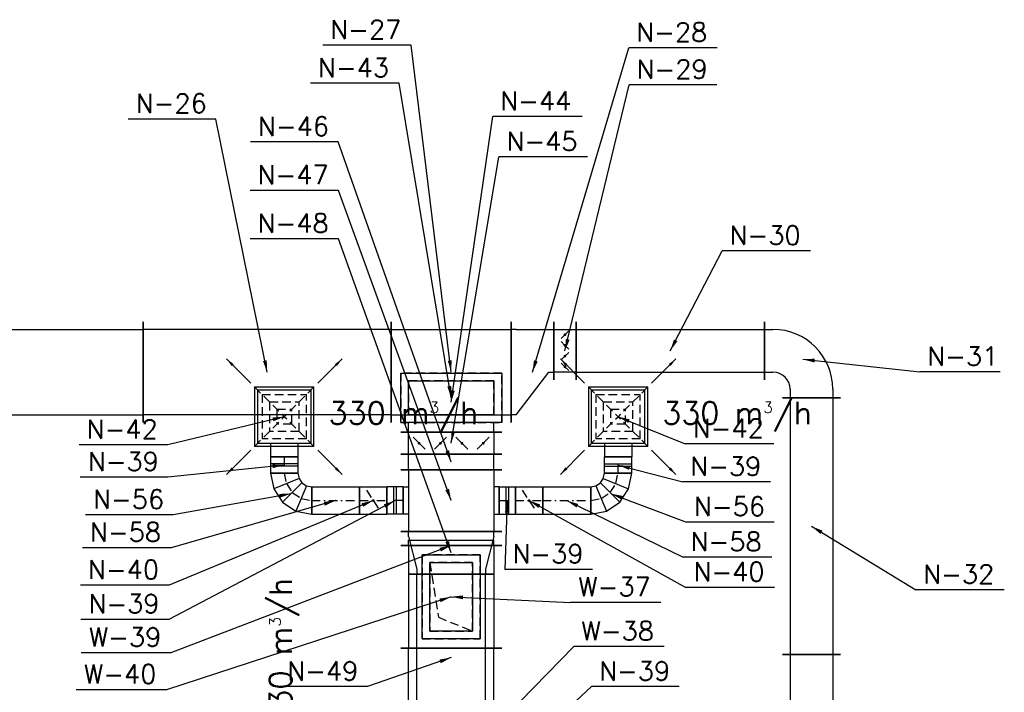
# Model space of a CAD drawing. Extents: x 109611 to 371611, y -232083 to 185490.
# Tile 18 of 24: x 321999 to 327751, y 9620 to 13550. Entities that reach past the tile are written whole.
import ezdxf

# ---------------------------------------------------------------- set-up
doc = ezdxf.new("R2010")
doc.units = 0
doc.header["$LTSCALE"] = 99.9
doc.header["$MEASUREMENT"] = 0
doc.linetypes.add('DASHDOT', pattern=[1, 0.5, -0.25, 0, -0.25])
doc.linetypes.add('DASHED', pattern=[0.75, 0.5, -0.25])
for name, color, linetype in [('FLUID-N', 7, 'Continuous'), ('FLUID-N-110-NUM', 7, 'Continuous'), ('FLUID-N-130-ARRGR', 7, 'Continuous'), ('FLUID-N-SYM', 7, 'Continuous'), ('FLUID-W', 7, 'Continuous'), ('FLUID-W-110-NUM', 7, 'Continuous')]:
    doc.layers.add(name, color=color, linetype=linetype)
doc.styles.add('FDBES', font='simplex.shx')
doc.dimstyles.new('FDBES', dxfattribs={"dimscale": 50, "dimtxt": 4, "dimasz": 2.5, "dimexe": 0.8, "dimexo": 2, "dimgap": 1, "dimtad": 1, "dimdsep": 46, "dimtxsty": 'FDBES', "dimcen": 2.5, "dimclrd": 4, "dimclre": 5, "dimadec": 0, "dimazin": 0, "dimtfac": 1, "dimtmove": 0, "dimatfit": 3, "dimfxl": 0, "dimarcsym": 0})

# ---------------------------------------------------------------- blocks, each defined once
blk = doc.blocks.new('*U119')
at = {"color": 14, "linetype": 'Continuous', "lineweight": -2}
blk.add_line((0, -295), (0, 295), dxfattribs=at)
at = {"color": 0, "linetype": 'ByBlock', "lineweight": -2}
for p, q in [((0, 250), (30, 250)), ((30, 250), (30, -250)), ((0, -250), (30, -250))]:
    blk.add_line(p, q, dxfattribs=at)
blk = doc.blocks.new('*U118')
at = {"color": 14, "linetype": 'Continuous', "lineweight": -2}
for p, q in [((-300, -295), (-300, 295)), ((300, 295), (300, -295))]:
    blk.add_line(p, q, dxfattribs=at)
at = {"color": 0, "linetype": 'ByBlock', "lineweight": -2}
for p, q in [((-300, 250), (300, 250)), ((-300, -250), (300, -250))]:
    blk.add_line(p, q, dxfattribs=at)
at = {"color": 30, "linetype": 'DASHED'}
for p, q in [((245, 170), (-245, 170)), ((-245, 170), (-245, -170)), ((200, 125), (-200, 125)), ((-200, 125), (-200, -125)), ((200, -125), (200, 125)), ((245, -170), (245, 170)), ((-245, -170), (245, -170)), ((-200, -125), (200, -125))]:
    blk.add_line(p, q, dxfattribs=at)
blk = doc.blocks.new('*U117')
at = {"color": 30, "linetype": 'Continuous'}
for p, q in [((-245, -170), (-245, 170)), ((-245, 170), (245, 170)), ((245, 170), (245, -170)), ((245, -170), (-245, -170))]:
    blk.add_line(p, q, dxfattribs=at)
at = {"color": 0, "linetype": 'ByBlock', "lineweight": -2}
for p, q in [((-200, -125), (-200, 125)), ((-200, 125), (200, 125)), ((200, 125), (200, -125)), ((200, -125), (-200, -125))]:
    blk.add_line(p, q, dxfattribs=at)
at = {"color": 30, "linetype": 'DASHED'}
for p, q in [((120, -75), (200, 125)), ((-200, -125), (120, -75))]:
    blk.add_line(p, q, dxfattribs=at)
blk = doc.blocks.new('*U116')
at = {"color": 14, "linetype": 'Continuous', "lineweight": -2}
for p, q in [((-725, -295), (-725, 295)), ((725, 295), (725, -295))]:
    blk.add_line(p, q, dxfattribs=at)
at = {"color": 0, "linetype": 'ByBlock', "lineweight": -2}
for p, q in [((-725, 250), (725, 250)), ((-725, -250), (725, -250))]:
    blk.add_line(p, q, dxfattribs=at)
blk = doc.blocks.new('*U419')
at = {"color": 14, "linetype": 'Continuous', "lineweight": -2}
for p, q in [((-350, -295), (-350, 295)), ((350, 295), (350, -295))]:
    blk.add_line(p, q, dxfattribs=at)
at = {"color": 0, "linetype": 'ByBlock', "lineweight": -2}
for p, q in [((-350, 250), (350, 250)), ((-350, -250), (350, -250))]:
    blk.add_line(p, q, dxfattribs=at)
at = {"color": 30, "linetype": 'DASHED'}
for p, q in [((295, -5), (-295, -5)), ((-295, -5), (-295, -295)), ((250, -50), (-250, -50)), ((-250, -50), (-250, -250)), ((250, -250), (250, -50)), ((295, -295), (295, -5)), ((-250, -250), (250, -250)), ((-295, -295), (295, -295))]:
    blk.add_line(p, q, dxfattribs=at)
blk = doc.blocks.new('*U420')
at = {"color": 14, "linetype": 'Continuous', "lineweight": -2}
for p, q in [((-180, -295), (-180, 295)), ((180, 295), (180, -295)), ((-80, 280), (80, 280)), ((80, -280), (-80, -280))]:
    blk.add_line(p, q, dxfattribs=at)
at = {"color": 0, "linetype": 'ByBlock', "lineweight": -2}
for p, q in [((-180, 250), (180, 250)), ((-80, 280), (-80, 250)), ((80, 250), (80, 280)), ((-180, -250), (180, -250)), ((-80, -280), (-80, -250)), ((80, -250), (80, -280))]:
    blk.add_line(p, q, dxfattribs=at)
blk = doc.blocks.new('*U418')
at = {"color": 30, "linetype": 'Continuous'}
for p, q in [((-295, -145), (-295, 145)), ((-295, 145), (295, 145)), ((295, 145), (295, -145)), ((295, -145), (-295, -145))]:
    blk.add_line(p, q, dxfattribs=at)
at = {"color": 0, "linetype": 'ByBlock', "lineweight": -2}
for p, q in [((-250, -100), (-250, 100)), ((-250, 100), (250, 100)), ((250, 100), (250, -100)), ((250, -100), (-250, -100))]:
    blk.add_line(p, q, dxfattribs=at)
blk = doc.blocks.new('*U417')
at = {"color": 14, "linetype": 'Continuous', "lineweight": -2}
blk.add_line((-175, -295), (-175, 295), dxfattribs=at)
at = {"color": 30, "linetype": 'Continuous'}
for p, q in [((-120, -295), (-120, 295)), ((-120, 295), (170, 295)), ((170, 295), (170, -295)), ((170, -295), (-120, -295))]:
    blk.add_line(p, q, dxfattribs=at)
at = {"color": 0, "linetype": 'ByBlock', "lineweight": -2}
for p, q in [((-175, 250), (-120, 250)), ((-75, -250), (-75, 250)), ((-75, 250), (125, 250)), ((125, 250), (125, -250)), ((-175, -250), (-120, -250)), ((125, -250), (-75, -250))]:
    blk.add_line(p, q, dxfattribs=at)
blk = doc.blocks.new('*U416')
at = {"color": 14, "linetype": 'Continuous', "lineweight": -2}
for p, q in [((-47.5, -80), (-47.5, 80)), ((47.5, 80), (47.5, -80))]:
    blk.add_line(p, q, dxfattribs=at)
at = {"color": 0, "linetype": 'ByBlock', "lineweight": -2}
for p, q in [((-47.5, 80), (47.5, 80)), ((-47.5, -80), (47.5, -80))]:
    blk.add_line(p, q, dxfattribs=at)
at = {"color": 30, "linetype": 'Continuous'}
for p, q in [((-7.5, 80), (-7.5, -80)), ((7.5, 80), (7.5, -80))]:
    blk.add_line(p, q, dxfattribs=at)
at = {"layer": 'FLUID-N-SYM', "color": 2, "linetype": 'DASHDOT'}
blk.add_line((-47.5, 0), (47.5, 0), dxfattribs=at)
blk = doc.blocks.new('*U421')
at = {"color": 14, "linetype": 'Continuous', "lineweight": -2}
for p, q in [((-125, -295), (-125, 295)), ((125, 245), (125, -245))]:
    blk.add_line(p, q, dxfattribs=at)
at = {"color": 0, "linetype": 'ByBlock', "lineweight": -2}
for p, q in [((-95, 250), (-125, 250)), ((-95, 250), (95, 200)), ((95, 200), (125, 200)), ((-95, -250), (95, -200)), ((95, -200), (125, -200)), ((-95, -250), (-125, -250))]:
    blk.add_line(p, q, dxfattribs=at)
blk = doc.blocks.new('*U422')
at = {"color": 14, "linetype": 'Continuous', "lineweight": -2}
for p, q in [((-487.5, -245), (-487.5, 245)), ((487.5, 245), (487.5, -245))]:
    blk.add_line(p, q, dxfattribs=at)
at = {"color": 0, "linetype": 'ByBlock', "lineweight": -2}
for p, q in [((-487.5, 200), (487.5, 200)), ((-487.5, -200), (487.5, -200))]:
    blk.add_line(p, q, dxfattribs=at)
blk = doc.blocks.new('*U410')
at = {"color": 14, "linetype": 'Continuous', "lineweight": -2}
for p, q in [((-47.5, -80), (-47.5, 80)), ((47.5, 80), (47.5, -80))]:
    blk.add_line(p, q, dxfattribs=at)
at = {"color": 0, "linetype": 'ByBlock', "lineweight": -2}
for p, q in [((-47.5, 80), (47.5, 80)), ((-47.5, -80), (47.5, -80))]:
    blk.add_line(p, q, dxfattribs=at)
at = {"color": 30, "linetype": 'Continuous'}
for p, q in [((-7.5, 80), (-7.5, -80)), ((7.5, 80), (7.5, -80))]:
    blk.add_line(p, q, dxfattribs=at)
at = {"layer": 'FLUID-N-SYM', "color": 2, "linetype": 'DASHDOT'}
blk.add_line((-47.5, 0), (47.5, 0), dxfattribs=at)
blk = doc.blocks.new('*U409')
at = {"color": 14, "linetype": 'Continuous', "lineweight": -2}
for p, q in [((-80, -80), (-80, 80)), ((80, 80), (80, -80))]:
    blk.add_line(p, q, dxfattribs=at)
at = {"color": 0, "linetype": 'ByBlock', "lineweight": -2}
for p, q in [((-80, 80), (80, 80)), ((-80, -80), (80, -80))]:
    blk.add_line(p, q, dxfattribs=at)
at = {"color": 30, "linetype": 'DASHED'}
blk.add_line((-40, 60), (40, -60), dxfattribs=at)
at = {"color": 30, "linetype": 'Continuous'}
blk.add_lwpolyline([(-4, 0, 8, 8, 1), (4, 0, 8, 8, 1)], format="xyseb", close=True, dxfattribs=at)
at = {"layer": 'FLUID-N-SYM', "color": 2, "linetype": 'DASHDOT'}
blk.add_line((-80, 0), (80, 0), dxfattribs=at)
blk = doc.blocks.new('*U408')
at = {"color": 14, "linetype": 'Continuous', "lineweight": -2}
for p, q in [((-140, -80), (-140, 80)), ((140, 80), (140, -80))]:
    blk.add_line(p, q, dxfattribs=at)
at = {"color": 0, "linetype": 'ByBlock', "lineweight": -2}
for p, q in [((-140, 80), (140, 80)), ((-140, -80), (140, -80))]:
    blk.add_line(p, q, dxfattribs=at)
at = {"layer": 'FLUID-N-SYM', "color": 2, "linetype": 'DASHDOT'}
blk.add_line((-140, 0), (140, 0), dxfattribs=at)
blk = doc.blocks.new('*U407')
at = {"color": 0, "linetype": 'ByBlock', "lineweight": -2}
for p, q in [((120, 120), (28.2, 101.7)), ((28.2, 101.7), (-49.7, 49.7)), ((-49.7, 49.7), (-101.7, -28.2)), ((-101.7, -28.2), (-120, -120)), ((89.4, -46.1), (63.4, -63.4)), ((120, -40), (89.4, -46.1)), ((46.1, -89.4), (40, -120)), ((63.4, -63.4), (46.1, -89.4))]:
    blk.add_line(p, q, dxfattribs=at)
at = {"color": 14, "linetype": 'Continuous', "lineweight": -2}
for p, q in [((120, 120), (120, -40)), ((40, -120), (-120, -120))]:
    blk.add_line(p, q, dxfattribs=at)
at = {"color": 30, "linetype": 'Continuous'}
for p, q in [((89.4, -46.1), (28.2, 101.7)), ((63.4, -63.4), (-49.7, 49.7)), ((46.1, -89.4), (-101.7, -28.2))]:
    blk.add_line(p, q, dxfattribs=at)
at = {"layer": 'FLUID-N-SYM', "color": 2, "linetype": 'DASHDOT'}
for p, q in [((58.8, 27.8), (6.9, -6.9)), ((120, 40), (58.8, 27.8)), ((6.9, -6.9), (-27.8, -58.8)), ((-27.8, -58.8), (-40, -120))]:
    blk.add_line(p, q, dxfattribs=at)
blk = doc.blocks.new('*U406')
at = {"color": 14, "linetype": 'Continuous', "lineweight": -2}
for p, q in [((-47.5, -80), (-47.5, 80)), ((47.5, 80), (47.5, -80))]:
    blk.add_line(p, q, dxfattribs=at)
at = {"color": 0, "linetype": 'ByBlock', "lineweight": -2}
for p, q in [((-47.5, 80), (47.5, 80)), ((-47.5, -80), (47.5, -80))]:
    blk.add_line(p, q, dxfattribs=at)
at = {"color": 30, "linetype": 'Continuous'}
for p, q in [((-7.5, 80), (-7.5, -80)), ((7.5, 80), (7.5, -80))]:
    blk.add_line(p, q, dxfattribs=at)
at = {"layer": 'FLUID-N-SYM', "color": 2, "linetype": 'DASHDOT'}
blk.add_line((-47.5, 0), (47.5, 0), dxfattribs=at)
blk = doc.blocks.new('*U405')
at = {"color": 30, "linetype": 'Continuous'}
for p, q in [((-173.5, 173.5), (173.5, 173.5)), ((-173.5, 173.5), (-173.5, -173.5)), ((173.5, -173.5), (173.5, 173.5)), ((173.5, -173.5), (-173.5, -173.5))]:
    blk.add_line(p, q, dxfattribs=at)
at = {"color": 30, "linetype": 'DASHED'}
for p, q in [((-173.5, 173.5), (0, 0)), ((173.5, 173.5), (0, 0)), ((-130.125, 130.125), (130.125, 130.125)), ((-130.125, 130.125), (-130.125, -130.125)), ((130.125, -130.125), (130.125, 130.125)), ((-86.75, 86.75), (86.75, 86.75)), ((-86.75, 86.75), (-86.75, -86.75)), ((86.75, -86.75), (86.75, 86.75)), ((-173.5, -173.5), (0, 0)), ((-43.375, 43.375), (43.375, 43.375)), ((-43.375, 43.375), (-43.375, -43.375)), ((173.5, -173.5), (0, 0)), ((43.375, -43.375), (43.375, 43.375)), ((43.375, -43.375), (-43.375, -43.375)), ((86.75, -86.75), (-86.75, -86.75)), ((130.125, -130.125), (-130.125, -130.125))]:
    blk.add_line(p, q, dxfattribs=at)
at = {"color": 0, "linetype": 'ByBlock', "lineweight": -2}
for p, q in [((-155, -155), (-155, 155)), ((155, 155), (-155, 155)), ((155, 155), (155, -155)), ((-155, -155), (155, -155)), ((-80, -155), (-80, -235)), ((80, -155), (80, -235))]:
    blk.add_line(p, q, dxfattribs=at)
at = {"color": 14, "linetype": 'Continuous', "lineweight": -2}
blk.add_line((80, -235), (-80, -235), dxfattribs=at)
blk = doc.blocks.new('*U413')
at = {"color": 14, "linetype": 'Continuous', "lineweight": -2}
for p, q in [((-120, -40), (-120, 120)), ((120, -120), (-40, -120))]:
    blk.add_line(p, q, dxfattribs=at)
at = {"color": 0, "linetype": 'ByBlock', "lineweight": -2}
for p, q in [((-28.2, 101.7), (-120, 120)), ((49.7, 49.7), (-28.2, 101.7)), ((101.7, -28.2), (49.7, 49.7)), ((-89.4, -46.1), (-120, -40)), ((-63.4, -63.4), (-89.4, -46.1)), ((120, -120), (101.7, -28.2)), ((-46.1, -89.4), (-63.4, -63.4)), ((-40, -120), (-46.1, -89.4))]:
    blk.add_line(p, q, dxfattribs=at)
at = {"color": 30, "linetype": 'Continuous'}
for p, q in [((-89.4, -46.1), (-28.2, 101.7)), ((-63.4, -63.4), (49.7, 49.7)), ((-46.1, -89.4), (101.7, -28.2))]:
    blk.add_line(p, q, dxfattribs=at)
at = {"layer": 'FLUID-N-SYM', "color": 2, "linetype": 'DASHDOT'}
for p, q in [((-58.8, 27.8), (-120, 40)), ((-6.9, -6.9), (-58.8, 27.8)), ((27.8, -58.8), (-6.9, -6.9)), ((40, -120), (27.8, -58.8))]:
    blk.add_line(p, q, dxfattribs=at)
blk = doc.blocks.new('*U412')
at = {"color": 14, "linetype": 'Continuous', "lineweight": -2}
for p, q in [((-47.5, -80), (-47.5, 80)), ((47.5, 80), (47.5, -80))]:
    blk.add_line(p, q, dxfattribs=at)
at = {"color": 0, "linetype": 'ByBlock', "lineweight": -2}
for p, q in [((-47.5, 80), (47.5, 80)), ((-47.5, -80), (47.5, -80))]:
    blk.add_line(p, q, dxfattribs=at)
at = {"color": 30, "linetype": 'Continuous'}
for p, q in [((-7.5, 80), (-7.5, -80)), ((7.5, 80), (7.5, -80))]:
    blk.add_line(p, q, dxfattribs=at)
at = {"layer": 'FLUID-N-SYM', "color": 2, "linetype": 'DASHDOT'}
blk.add_line((-47.5, 0), (47.5, 0), dxfattribs=at)
blk = doc.blocks.new('*U411')
at = {"color": 30, "linetype": 'Continuous'}
for p, q in [((-173.5, 173.5), (173.5, 173.5)), ((-173.5, 173.5), (-173.5, -173.5)), ((173.5, -173.5), (173.5, 173.5)), ((173.5, -173.5), (-173.5, -173.5))]:
    blk.add_line(p, q, dxfattribs=at)
at = {"color": 30, "linetype": 'DASHED'}
for p, q in [((-173.5, 173.5), (0, 0)), ((173.5, 173.5), (0, 0)), ((-130.125, 130.125), (130.125, 130.125)), ((-130.125, 130.125), (-130.125, -130.125)), ((130.125, -130.125), (130.125, 130.125)), ((-86.75, 86.75), (86.75, 86.75)), ((-86.75, 86.75), (-86.75, -86.75)), ((86.75, -86.75), (86.75, 86.75)), ((-173.5, -173.5), (0, 0)), ((-43.375, 43.375), (43.375, 43.375)), ((-43.375, 43.375), (-43.375, -43.375)), ((173.5, -173.5), (0, 0)), ((43.375, -43.375), (43.375, 43.375)), ((43.375, -43.375), (-43.375, -43.375)), ((86.75, -86.75), (-86.75, -86.75)), ((130.125, -130.125), (-130.125, -130.125))]:
    blk.add_line(p, q, dxfattribs=at)
at = {"color": 0, "linetype": 'ByBlock', "lineweight": -2}
for p, q in [((-155, -155), (-155, 155)), ((155, 155), (-155, 155)), ((155, 155), (155, -155)), ((-155, -155), (155, -155)), ((-80, -155), (-80, -235)), ((80, -155), (80, -235))]:
    blk.add_line(p, q, dxfattribs=at)
at = {"color": 14, "linetype": 'Continuous', "lineweight": -2}
blk.add_line((80, -235), (-80, -235), dxfattribs=at)
blk = doc.blocks.new('*U415')
at = {"color": 14, "linetype": 'Continuous', "lineweight": -2}
for p, q in [((-80, -80), (-80, 80)), ((80, 80), (80, -80))]:
    blk.add_line(p, q, dxfattribs=at)
at = {"color": 0, "linetype": 'ByBlock', "lineweight": -2}
for p, q in [((-80, 80), (80, 80)), ((-80, -80), (80, -80))]:
    blk.add_line(p, q, dxfattribs=at)
at = {"color": 30, "linetype": 'DASHED'}
blk.add_line((-40, 60), (40, -60), dxfattribs=at)
at = {"color": 30, "linetype": 'Continuous'}
blk.add_lwpolyline([(-4, 0, 8, 8, 1), (4, 0, 8, 8, 1)], format="xyseb", close=True, dxfattribs=at)
at = {"layer": 'FLUID-N-SYM', "color": 2, "linetype": 'DASHDOT'}
blk.add_line((-80, 0), (80, 0), dxfattribs=at)
blk = doc.blocks.new('*U414')
at = {"color": 14, "linetype": 'Continuous', "lineweight": -2}
for p, q in [((-140, -80), (-140, 80)), ((140, 80), (140, -80))]:
    blk.add_line(p, q, dxfattribs=at)
at = {"color": 0, "linetype": 'ByBlock', "lineweight": -2}
for p, q in [((-140, 80), (140, 80)), ((-140, -80), (140, -80))]:
    blk.add_line(p, q, dxfattribs=at)
at = {"layer": 'FLUID-N-SYM', "color": 2, "linetype": 'DASHDOT'}
blk.add_line((-140, 0), (140, 0), dxfattribs=at)
blk = doc.blocks.new('*U453')
at = {"color": 14, "linetype": 'Continuous', "lineweight": -2}
for p, q in [((-65, -295), (-65, 295)), ((65, 295), (65, -295))]:
    blk.add_line(p, q, dxfattribs=at)
at = {"color": 0, "linetype": 'ByBlock', "lineweight": -2}
for p, q in [((-65, 250), (65, 250)), ((65, -250), (-65, -250))]:
    blk.add_line(p, q, dxfattribs=at)
at = {"color": 30, "linetype": 'DASHED'}
for p, q in [((0, 187.5), (-44.2, 231.7)), ((0, 187.5), (44.2, 143.3)), ((0, 62.5), (-44.2, 18.3)), ((0, 62.5), (44.2, 106.7)), ((0, -62.5), (-44.2, -18.3)), ((0, -62.5), (44.2, -106.7)), ((0, -187.5), (44.2, -143.3)), ((0, -187.5), (-44.2, -231.7))]:
    blk.add_line(p, q, dxfattribs=at)
at = {"color": 30, "linetype": 'Continuous'}
for points in [[(-4, 187.5, 8, 8, 1), (4, 187.5, 8, 8, 1)], [(-4, 62.5, 8, 8, 1), (4, 62.5, 8, 8, 1)], [(-4, -62.5, 8, 8, 1), (4, -62.5, 8, 8, 1)], [(-4, -187.5, 8, 8, 1), (4, -187.5, 8, 8, 1)]]:
    blk.add_lwpolyline(points, format="xyseb", close=True, dxfattribs=at)
blk = doc.blocks.new('*U454')
at = {"color": 14, "linetype": 'Continuous', "lineweight": -2}
for p, q in [((-125, -295), (-125, 295)), ((125, 295), (125, -45))]:
    blk.add_line(p, q, dxfattribs=at)
at = {"color": 0, "linetype": 'ByBlock', "lineweight": -2}
for p, q in [((-95, 250), (-125, 250)), ((-95, 250), (95, 250)), ((95, 250), (125, 250)), ((-95, -250), (95, 0)), ((95, 0), (125, 0)), ((-95, -250), (-125, -250))]:
    blk.add_line(p, q, dxfattribs=at)
blk = doc.blocks.new('*U455')
at = {"color": 14, "linetype": 'Continuous', "lineweight": -2}
for p, q in [((-65, -170), (-65, 170)), ((65, 170), (65, -170))]:
    blk.add_line(p, q, dxfattribs=at)
at = {"color": 0, "linetype": 'ByBlock', "lineweight": -2}
for p, q in [((-65, 125), (65, 125)), ((65, -125), (-65, -125))]:
    blk.add_line(p, q, dxfattribs=at)
at = {"color": 30, "linetype": 'DASHED'}
for p, q in [((0, 93.8), (-22.1, 115.8)), ((0, 93.8), (22.1, 71.7)), ((0, 31.2), (-22.1, 9.2)), ((0, 31.2), (22.1, 53.3)), ((0, -31.2), (-22.1, -9.2)), ((0, -31.2), (22.1, -53.3)), ((0, -93.8), (-22.1, -115.8)), ((0, -93.8), (22.1, -71.7))]:
    blk.add_line(p, q, dxfattribs=at)
at = {"color": 30, "linetype": 'Continuous'}
for points in [[(-4, 93.8, 8, 8, 1), (4, 93.8, 8, 8, 1)], [(-4, 31.2, 8, 8, 1), (4, 31.2, 8, 8, 1)], [(-4, -31.2, 8, 8, 1), (4, -31.2, 8, 8, 1)], [(-4, -93.8, 8, 8, 1), (4, -93.8, 8, 8, 1)]]:
    blk.add_lwpolyline(points, format="xyseb", close=True, dxfattribs=at)
blk = doc.blocks.new('*U456')
at = {"color": 14, "linetype": 'Continuous', "lineweight": -2}
for p, q in [((-550, -170), (-550, 170)), ((550, 170), (550, -170))]:
    blk.add_line(p, q, dxfattribs=at)
at = {"color": 0, "linetype": 'ByBlock', "lineweight": -2}
for p, q in [((-550, 125), (550, 125)), ((-550, -125), (550, -125))]:
    blk.add_line(p, q, dxfattribs=at)
blk = doc.blocks.new('*U457')
at = {"color": 0, "linetype": 'ByBlock', "lineweight": -2}
for p, q in [((175, 175), (225, 175)), ((175, -75), (225, -75)), ((-175, -225), (-175, -175)), ((75, -225), (75, -175))]:
    blk.add_line(p, q, dxfattribs=at)
at = {"color": 14, "linetype": 'Continuous', "lineweight": -2}
for p, q in [((225, 220), (225, -120)), ((120, -225), (-220, -225))]:
    blk.add_line(p, q, dxfattribs=at)
at = {"color": 0, "linetype": 'ByBlock', "lineweight": -2}
for radius in [350, 100]:
    blk.add_arc((175, -175), radius, 90, 180, dxfattribs=at)
blk = doc.blocks.new('*U459')
at = {"color": 14, "linetype": 'Continuous', "lineweight": -2}
for p, q in [((-750, -170), (-750, 170)), ((750, 170), (750, -170))]:
    blk.add_line(p, q, dxfattribs=at)
at = {"color": 0, "linetype": 'ByBlock', "lineweight": -2}
for p, q in [((-750, 125), (750, 125)), ((-750, -125), (750, -125))]:
    blk.add_line(p, q, dxfattribs=at)
blk = doc.blocks.new('*U460')
at = {"color": 14, "linetype": 'Continuous', "lineweight": -2}
for p, q in [((-750, -170), (-750, 170)), ((750, 170), (750, -170))]:
    blk.add_line(p, q, dxfattribs=at)
at = {"color": 0, "linetype": 'ByBlock', "lineweight": -2}
for p, q in [((-750, 125), (750, 125)), ((-750, -125), (750, -125))]:
    blk.add_line(p, q, dxfattribs=at)
blk = doc.blocks.new('*U477')
at = {"color": 14, "linetype": 'Continuous', "lineweight": -2}
for p, q in [((-45, -295), (-45, 295)), ((45, 295), (45, -295))]:
    blk.add_line(p, q, dxfattribs=at)
at = {"color": 0, "linetype": 'ByBlock', "lineweight": -2}
for p, q in [((-45, 250), (45, 250)), ((-45, -250), (45, -250))]:
    blk.add_line(p, q, dxfattribs=at)
blk = doc.blocks.new('*U478')
at = {"color": 14, "linetype": 'Continuous', "lineweight": -2}
for p, q in [((-725, -295), (-725, 295)), ((725, 295), (725, -295))]:
    blk.add_line(p, q, dxfattribs=at)
at = {"color": 0, "linetype": 'ByBlock', "lineweight": -2}
for p, q in [((-725, 250), (725, 250)), ((-725, -250), (725, -250))]:
    blk.add_line(p, q, dxfattribs=at)
blk = doc.blocks.new('*U479')
at = {"color": 14, "linetype": 'Continuous', "lineweight": -2}
for p, q in [((-750, -295), (-750, 295)), ((750, 295), (750, -295))]:
    blk.add_line(p, q, dxfattribs=at)
at = {"color": 0, "linetype": 'ByBlock', "lineweight": -2}
for p, q in [((-750, 250), (750, 250)), ((-750, -250), (750, -250))]:
    blk.add_line(p, q, dxfattribs=at)

msp = doc.modelspace()

# ---------------------------------------------------------------- linework, layer by layer
at = {"layer": 'FLUID-N-110-NUM', "color": 221}
for p, q in [((324286.6, 13401.3), (323769.1, 13401.3)), ((326074.3, 13385.7), (325556.8, 13385.7)), ((324215.4, 13178.4), (323697.9, 13178.4)), ((326071.7, 13169.2), (325559.4, 13169.2)), ((323145.2, 12969.7), (322633, 12969.7)), ((325285.4, 12984.3), (324762.7, 12984.3)), ((323859.7, 12835.6), (323347.4, 12835.6)), ((325316.6, 12748.1), (324799, 12748.1)), ((323862.3, 12552.8), (323344.8, 12552.8)), ((323862.3, 12270), (323344.8, 12270)), ((326620, 12199.2), (326102.5, 12199.2)), ((327727.8, 11492.1), (327257.4, 11492.1)), ((322863.9, 11065.7), (322346.4, 11065.7)), ((326404.8, 11071.7), (325887.3, 11071.7)), ((322865.1, 10877.5), (322352.8, 10877.5)), ((326385.4, 10849.6), (325873.1, 10849.6)), ((322896, 10657), (322383.7, 10657)), ((326406.4, 10614.9), (325894.1, 10614.9)), ((322883.3, 10465), (322365.7, 10465)), ((326392.2, 10409.5), (325874.7, 10409.5)), ((325346.2, 10338.2), (324833.9, 10338.2)), ((322871.7, 10246.2), (322354.2, 10246.2)), ((326409, 10233.4), (325891.5, 10233.4)), ((327751.4, 10219.3), (327233.9, 10219.3)), ((322869.1, 10046.5), (322356.8, 10046.5)), ((324030.4, 9653.4), (323518.1, 9653.4)), ((325852.4, 9653.4), (325340.2, 9653.4))]:
    msp.add_line(p, q, dxfattribs=at)
at = {"layer": 'FLUID-W-110-NUM', "color": 221}
for p, q in [((325745.4, 10145.8), (325217.4, 10145.8)), ((322880.8, 9851.4), (322358, 9851.4)), ((325763.9, 9888), (325235.9, 9888)), ((322857.2, 9635.5), (322329.2, 9635.5))]:
    msp.add_line(p, q, dxfattribs=at)

# ---------------------------------------------------------------- block references
at = {"layer": 'FLUID-N', "color": 121, "linetype": 'Continuous'}
for name, p in [('*U479', (321969.7, 11490.7)), ('*U419', (324519.7, 11490.7)), ('*U454', (324994.7, 11490.7)), ('*U418', (324519.7, 11340.7)), ('*U411', (323544.7, 11230.7)), ('*U405', (325494.7, 11230.7)), ('*U414', (323844.7, 10740.7)), ('*U415', (324064.7, 10740.7)), ('*U410', (324847.2, 10740.7)), ('*U409', (324974.7, 10740.7)), ('*U408', (325194.7, 10740.7))]:
    msp.add_blockref(name, p, dxfattribs=at)
for name, p, rotation in [('*U478', (323444.7, 11490.7), 180.0000000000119), ('*U455', (325184.7, 11615.7), 180), ('*U456', (325799.7, 11615.7), 359.9999999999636), ('*U457', (326574.7, 11565.7), 269.9999999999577), ('*U417', (324519.7, 11315.7), 90.00000000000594), ('*U459', (326624.7, 10590.7), 269.9999999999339), ('*U453', (324519.7, 11075.7), 269.9999999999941), ('*U412', (323544.7, 10948.2), 270), ('*U477', (324519.7, 10965.7), 89.99999999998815), ('*U406', (325494.7, 10948.2), 90), ('*U413', (323584.7, 10780.7), 180.0000000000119), ('*U420', (324519.7, 10740.7), 270), ('*U407', (325454.7, 10780.7), 180.0000000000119), ('*U416', (324192.2, 10740.7), 180.0000000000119), ('*U421', (324519.7, 10435.7), 270), ('*U422', (324519.7, 9823.2), 90), ('*U460', (326624.7, 9090.7), 269.9999999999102)]:
    msp.add_blockref(name, p, dxfattribs=dict(at, rotation=rotation))
at = {"layer": 'FLUID-W', "color": 242, "linetype": 'Continuous'}
for name, p, rotation in [('*U119', (324519.7, 10478.4), 90), ('*U118', (324519.7, 10178.4), 270), ('*U117', (324519.7, 10178.4), 270), ('*U116', (324519.7, 9153.4), 90)]:
    msp.add_blockref(name, p, dxfattribs=dict(at, rotation=rotation))

# ---------------------------------------------------------------- texts
at = {"layer": 'FLUID-N-110-NUM', "color": 151, "linetype": 'ByBlock', "style": 'FDBES'}
for s, p in [('N-27', (323813.1, 13438)), ('N-28', (325600.8, 13422.4)), ('N-43', (323741.9, 13215.1)), ('N-29', (325603.4, 13205.9)), ('N-26', (322677, 13006.4)), ('N-44', (324806.7, 13021)), ('N-46', (323391.4, 12872.3)), ('N-45', (324843, 12784.8)), ('N-47', (323388.8, 12589.5)), ('N-48', (323388.8, 12306.6)), ('N-30', (326146.5, 12235.9)), ('N-31', (327301.4, 11528.8)), ('N-42', (325931.3, 11108.4)), ('N-42', (322390.4, 11102.3)), ('N-39', (322396.8, 10914.2)), ('N-39', (325917.1, 10886.2)), ('N-56', (322427.7, 10693.7)), ('N-56', (325938.1, 10651.5)), ('N-58', (322409.7, 10501.7)), ('N-58', (325918.7, 10446.1)), ('N-39', (324877.9, 10374.9)), ('N-40', (322398.2, 10282.8)), ('N-40', (325935.5, 10270.1)), ('N-32', (327277.9, 10256)), ('N-39', (322400.8, 10083.2)), ('N-49', (323562.1, 9690.1)), ('N-39', (325384.2, 9690.1))]:
    msp.add_text(s, height=110, dxfattribs=at).set_placement(p)
at = {"layer": 'FLUID-N-130-ARRGR', "color": 181, "char_height": 130, "attachment_point": 5, "style": 'FDBES'}
for insert in [(324240.2, 11230.7), (326190.2, 11230.7)]:
    msp.add_mtext('330 m{\\A2;\\H0.5x;3}/h\\P', dxfattribs=dict(at, insert=insert))
at = {"layer": 'FLUID-N-130-ARRGR', "color": 181, "insert": (323544.7, 9851.1), "char_height": 130, "attachment_point": 5, "rotation": 90, "style": 'FDBES'}
msp.add_mtext('330 m{\\A2;\\H0.5x;3}/h\\P', dxfattribs=at)
at = {"layer": 'FLUID-W-110-NUM', "color": 151, "linetype": 'ByBlock', "style": 'FDBES'}
for s, p in [('W-37', (325261.4, 10182.5)), ('W-38', (325279.9, 9924.6)), ('W-39', (322402, 9888.1)), ('W-40', (322373.2, 9672.2))]:
    msp.add_text(s, height=110, dxfattribs=at).set_placement(p)

# ---------------------------------------------------------------- leaders
at = {"layer": 'FLUID-N-110-NUM'}
for points in [[(324519.7, 11490.7), (324286.6, 13401.3)], [(324994.7, 11490.7), (325556.8, 13385.7)], [(324519.7, 11340.7), (324215.4, 13178.4)], [(325184.7, 11615.7), (325559.4, 13169.2)], [(323444.7, 11490.7), (323145.2, 12969.7)], [(324519.7, 11315.7), (324762.7, 12984.3)], [(324519.7, 10965.7), (323859.7, 12835.6)], [(324519.7, 11075.7), (324799, 12748.1)], [(324519.7, 10740.7), (323862.3, 12552.8)], [(324519.7, 10435.7), (323862.3, 12270)], [(325799.7, 11615.7), (326102.5, 12199.2)], [(326574.7, 11565.7), (327257.4, 11492.1)], [(323544.7, 11230.7), (322863.9, 11065.7)], [(325494.7, 11230.7), (325887.3, 11071.7)], [(323544.7, 10948.2), (322865.1, 10877.5)], [(325494.7, 10948.2), (325873.1, 10849.6)], [(323584.7, 10780.7), (322896, 10657)], [(325454.7, 10780.7), (325894.1, 10614.9)], [(324192.2, 10740.7), (322869.1, 10046.5)], [(324064.7, 10740.7), (322871.7, 10246.2)], [(323844.7, 10740.7), (322883.3, 10465)], [(324847.2, 10740.7), (324833.9, 10338.2)], [(324974.7, 10740.7), (325891.5, 10233.4)], [(325194.7, 10740.7), (325874.7, 10409.5)], [(326624.7, 10590.7), (327233.9, 10219.3)], [(324519.7, 9823.2), (324030.4, 9653.4)], [(324797.2, 9155.7), (325340.2, 9653.4)]]:
    msp.add_leader(points, dimstyle='FDBES', override={"dimscale": 27.5, "dimclrd": 5}, dxfattribs=at)
at = {"layer": 'FLUID-N-130-ARRGR'}
for points in [[(323207.6, 11567.8), (323349, 11426.4)], [(323881.9, 11567.8), (323740.4, 11426.4)], [(325157.6, 11567.8), (325299, 11426.4)], [(325831.9, 11567.8), (325690.4, 11426.4)], [(323207.6, 10893.5), (323349, 11035)], [(323881.9, 10893.5), (323740.4, 11035)], [(325157.6, 10893.5), (325299, 11035)], [(325831.9, 10893.5), (325690.4, 11035)]]:
    msp.add_leader(points, dimstyle='FDBES', override={"dimscale": 20, "dimclrd": 5}, dxfattribs=at)
at = {"layer": 'FLUID-W-110-NUM'}
for points in [[(324519.7, 10478.4), (322880.8, 9851.4)], [(324519.7, 10178.4), (325217.4, 10145.8)], [(324519.7, 10178.4), (322857.2, 9635.5)], [(324519.7, 9153.4), (325235.9, 9888)]]:
    msp.add_leader(points, dimstyle='FDBES', override={"dimscale": 27.5, "dimclrd": 5}, dxfattribs=at)

doc.saveas('drawing.dxf')
